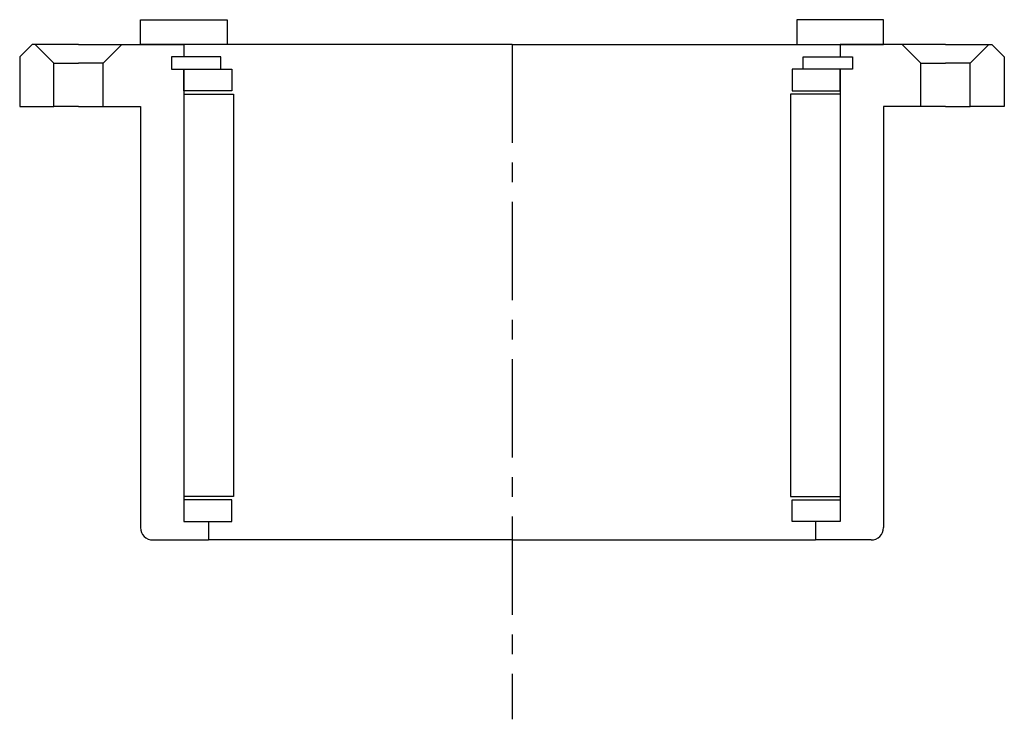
# Model space of a CAD drawing. Header units: millimetres. Extents: x -80 to 80, y -109 to 4.
import ezdxf

# ---------------------------------------------------------------- set-up
doc = ezdxf.new("R2010")
doc.units = ezdxf.units.MM
doc.header["$LTSCALE"] = 0.5
doc.header["$MEASUREMENT"] = 0
doc.linetypes.add('CENTER', pattern=[50.8, 31.75, -6.35, 6.35, -6.35])
doc.layers.get('0').update_dxf_attribs({"linetype": 'CONTINUOUS'})
doc.layers.add('Center', color=1, linetype='CENTER')

msp = doc.modelspace()

# ---------------------------------------------------------------- linework, layer by layer
for p, q in [((-60, 4), (-46, 4)), ((-60, 0), (-60, 4)), ((-46, 4), (-46, 0)), ((60, 4), (46, 4)), ((46, 4), (46, 0)), ((60, 0), (60, 4)), ((-77.5, 0), (-79.5, -2)), ((-77, 0), (-77.5, 0)), ((-77, 0), (-74, -3)), ((-70, 0), (-77, 0)), ((-70, 0), (-63, 0)), ((-63, 0), (-66, -3)), ((-63, 0), (-53, 0)), ((-46, 0), (-60, 0)), ((0, 0), (-53, 0)), ((-53, 0), (-53, -2)), ((0, 0), (53, 0)), ((46, 0), (60, 0)), ((63, 0), (53, 0)), ((53, 0), (53, -2)), ((63, 0), (66, -3)), ((70, 0), (63, 0)), ((70, 0), (77, 0)), ((77, 0), (74, -3)), ((77, 0), (77.5, 0)), ((77.5, 0), (79.5, -2)), ((-79.5, -2), (-79.5, -10)), ((-74, -10), (-74, -3)), ((-74, -3), (-70, -3)), ((-66, -3), (-70, -3)), ((-66, -10), (-66, -3)), ((-47, -2), (-55, -2)), ((-55, -2), (-55, -4)), ((-55, -2), (-55, -4)), ((-53, -2), (-55, -2)), ((-47, -4), (-47, -2)), ((47, -2), (55, -2)), ((47, -4), (47, -2)), ((53, -2), (55, -2)), ((55, -2), (55, -4)), ((55, -2), (55, -4)), ((66, -10), (66, -3)), ((66, -3), (70, -3)), ((74, -3), (70, -3)), ((74, -10), (74, -3)), ((79.5, -2), (79.5, -10)), ((-55, -4), (-47, -4)), ((-55, -4), (-53, -4)), ((-53, -4), (-53, -77)), ((-53, -4), (-45.25, -4)), ((-53, -7.5), (-53, -4)), ((-45.25, -4), (-45.25, -7.5)), ((53, -4), (45.25, -4)), ((45.25, -4), (45.25, -7.5)), ((55, -4), (47, -4)), ((53, -4), (53, -77)), ((55, -4), (53, -4)), ((53, -7.5), (53, -4)), ((-45.25, -7.5), (-53, -7.5)), ((45.25, -7.5), (53, -7.5)), ((-53, -8), (-53, -73)), ((-53, -8), (-45, -8)), ((-45, -8), (-45, -73)), ((53, -8), (45, -8)), ((45, -8), (45, -73)), ((53, -8), (53, -73)), ((-79.5, -10), (-74, -10)), ((-70, -10), (-74, -10)), ((-70, -10), (-66, -10)), ((-66, -10), (-60, -10)), ((-60, -10), (-60, -78)), ((60, -10), (60, -78)), ((66, -10), (60, -10)), ((70, -10), (66, -10)), ((70, -10), (74, -10)), ((79.5, -10), (74, -10)), ((-45, -73), (-53, -73)), ((45, -73), (53, -73)), ((-45.25, -73.5), (-53, -73.5)), ((-53, -73.5), (-53, -77)), ((-45.25, -77), (-45.25, -73.5)), ((45.25, -73.5), (53, -73.5)), ((45.25, -77), (45.25, -73.5)), ((53, -73.5), (53, -77)), ((-53, -77), (-45.25, -77)), ((-53, -77), (-49, -77)), ((-49, -77), (-49, -80)), ((53, -77), (45.25, -77)), ((49, -77), (49, -80)), ((53, -77), (49, -77)), ((-58, -80), (-49, -80)), ((0, -80), (-49, -80)), ((0, -80), (49, -80)), ((58, -80), (49, -80))]:
    msp.add_line(p, q)
for centre, start, end in [((-58, -78), 180, 270), ((58, -78), 270, 0)]:
    msp.add_arc(centre, 2, start, end)
at = {"layer": 'Center'}
msp.add_line((0, 0), (0, -108.95), dxfattribs=at)

doc.saveas('drawing.dxf')
